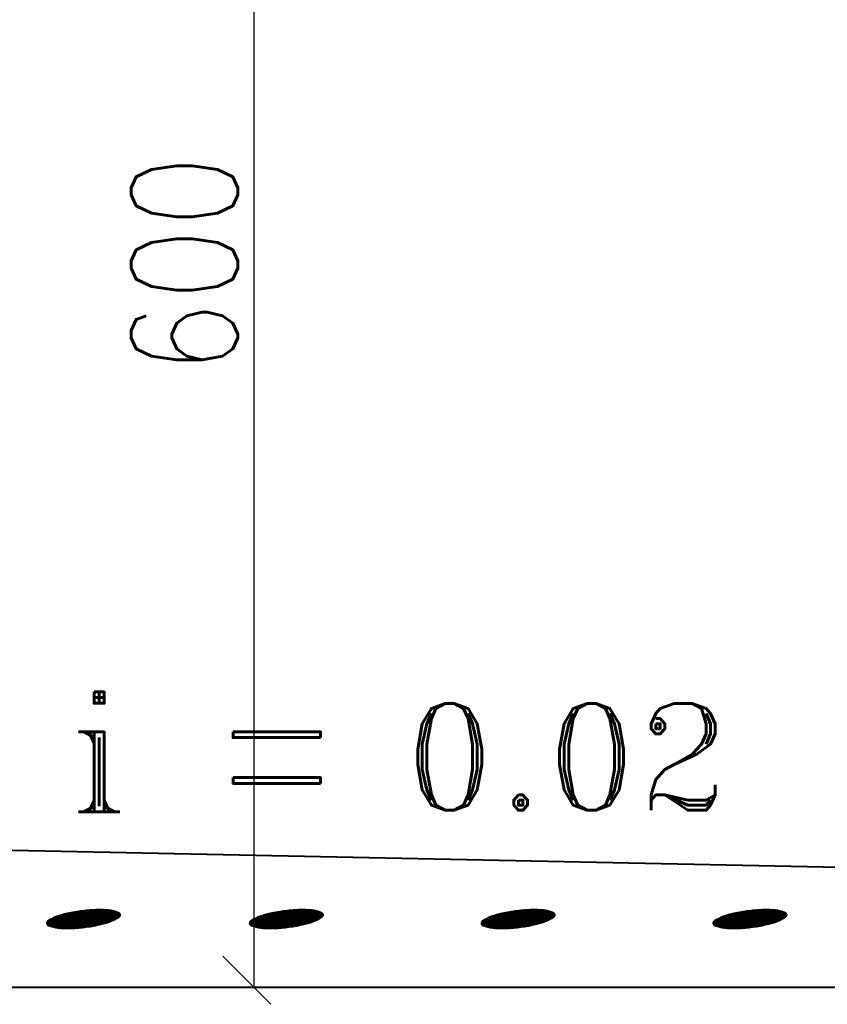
# Model space of a CAD drawing. Header units: millimetres. Extents: x -3143211 to -2549809, y 1060331 to 1394375.
# Tile 68 of 145: x -3021995 to -3019091, y 1099718 to 1103259. Entities that reach past the tile are written whole.
import ezdxf

# ---------------------------------------------------------------- set-up
doc = ezdxf.new("R2010")
doc.units = ezdxf.units.MM
for name, color, linetype in [('8', 2, 'Continuous'), ('PUMP', 1, 'Continuous'), ('размер', 34, 'Continuous')]:
    doc.layers.add(name, color=color, linetype=linetype)
doc.styles.add('ROMANS', font='romant.shx', dxfattribs={"width": 0.8})
doc.styles.add('STANDART', font='TXT.SHX', dxfattribs={"width": 0.8})

msp = doc.modelspace()

# ---------------------------------------------------------------- linework, layer by layer
at = {"lineweight": 40}
for p, q in [((-3026102.40657, 1100355.09826), (-3019046.40657, 1100211.09826)), ((-3048863.07123, 1099779.09826), (-3012660.63092, 1099779.09826))]:
    msp.add_line(p, q, dxfattribs=at)
at = {"color": 188}
for p, q in [((-3021863.08022, 1100033.89925), (-3021866.22092, 1099992.65461)), ((-3021861.2242, 1100034.56652), (-3021864.43852, 1099992.35513)), ((-3021859.36934, 1100035.2185), (-3021862.65422, 1099992.08056)), ((-3021857.51552, 1100035.85684), (-3021860.86802, 1099991.83081)), ((-3021855.66273, 1100036.48166), (-3021859.07994, 1099991.60583)), ((-3021853.81097, 1100037.09306), (-3021857.28998, 1099991.40557)), ((-3021851.96021, 1100037.69115), (-3021855.49859, 1099991.22408)), ((-3021850.11046, 1100038.27603), (-3021853.70639, 1099991.05316)), ((-3021848.26171, 1100038.84779), (-3021851.9134, 1099990.89275)), ((-3021846.41395, 1100039.40655), (-3021850.1196, 1099990.74286)), ((-3021844.56718, 1100039.95239), (-3021848.325, 1099990.60347)), ((-3021842.72138, 1100040.48541), (-3021846.52961, 1099990.4746)), ((-3021840.87655, 1100041.00569), (-3021844.73341, 1099990.35624)), ((-3021839.03268, 1100041.51332), (-3021842.93641, 1099990.24839)), ((-3021837.18977, 1100042.00838), (-3021841.13861, 1099990.15105)), ((-3021835.34782, 1100042.49097), (-3021839.34001, 1099990.06424)), ((-3021833.5068, 1100042.96115), (-3021837.54061, 1099989.98795)), ((-3021831.66672, 1100043.41901), (-3021835.7404, 1099989.92219)), ((-3021829.82758, 1100043.86461), (-3021833.9394, 1099989.86698)), ((-3021827.98937, 1100044.29805), (-3021832.13759, 1099989.8223)), ((-3021826.15207, 1100044.71937), (-3021830.33497, 1099989.78819)), ((-3021824.31569, 1100045.12866), (-3021828.53156, 1099989.76464)), ((-3021822.48009, 1100045.52779), (-3021826.72733, 1099989.75167)), ((-3021820.64497, 1100045.92055), (-3021824.9223, 1099989.7493)), ((-3021818.81033, 1100046.30706), (-3021823.11646, 1099989.75753)), ((-3021816.97616, 1100046.68735), (-3021821.30982, 1099989.77638)), ((-3021815.14246, 1100047.06142), (-3021819.50236, 1099989.80587)), ((-3021813.30924, 1100047.4293), (-3021817.69409, 1099989.84601)), ((-3021811.47648, 1100047.79101), (-3021815.88512, 1099989.89543)), ((-3021809.6442, 1100048.14656), (-3021814.0757, 1099989.95063)), ((-3021807.81238, 1100048.49597), (-3021812.26586, 1099990.01144)), ((-3021805.98103, 1100048.83924), (-3021810.45559, 1099990.07788)), ((-3021804.15014, 1100049.17641), (-3021808.64489, 1099990.14994)), ((-3021802.31972, 1100049.50748), (-3021806.83377, 1099990.22763)), ((-3021800.48976, 1100049.83247), (-3021805.02221, 1099990.31096)), ((-3021798.66027, 1100050.15139), (-3021803.21022, 1099990.39994)), ((-3021796.83123, 1100050.46426), (-3021801.39781, 1099990.49457)), ((-3021795.00266, 1100050.77109), (-3021799.58496, 1099990.59486)), ((-3021793.17454, 1100051.0719), (-3021797.77168, 1099990.70081)), ((-3021791.34688, 1100051.3667), (-3021795.95797, 1099990.81244)), ((-3021789.51968, 1100051.65551), (-3021794.14382, 1099990.92975)), ((-3021787.69293, 1100051.93833), (-3021792.32925, 1099991.05274)), ((-3021785.86663, 1100052.21518), (-3021790.51424, 1099991.18143)), ((-3021784.0408, 1100052.48608), (-3021788.69879, 1099991.31582)), ((-3021782.21541, 1100052.75103), (-3021786.88291, 1099991.45593)), ((-3021780.39047, 1100053.01006), (-3021785.0666, 1099991.60175)), ((-3021778.56599, 1100053.26316), (-3021783.24985, 1099991.7533)), ((-3021776.74195, 1100053.51036), (-3021781.43266, 1099991.91059)), ((-3021774.91837, 1100053.75167), (-3021779.61503, 1099992.07362)), ((-3021773.09523, 1100053.98709), (-3021777.79697, 1099992.24241)), ((-3021771.27254, 1100054.21664), (-3021775.97846, 1099992.41696)), ((-3021769.45029, 1100054.44034), (-3021774.15952, 1099992.59728)), ((-3021767.62849, 1100054.65818), (-3021772.34014, 1099992.78339)), ((-3021765.80714, 1100054.87018), (-3021770.52032, 1099992.97529)), ((-3021763.98623, 1100055.07636), (-3021768.70005, 1099993.17299)), ((-3021762.16576, 1100055.27672), (-3021766.87934, 1099993.3765)), ((-3021760.34573, 1100055.47128), (-3021765.05819, 1099993.58583)), ((-3021758.52615, 1100055.66004), (-3021763.23659, 1099993.801)), ((-3021756.707, 1100055.84301), (-3021761.41455, 1099994.02201)), ((-3021754.8883, 1100056.0202), (-3021759.59207, 1099994.24887)), ((-3021753.07004, 1100056.19163), (-3021757.76913, 1099994.4816)), ((-3021751.25221, 1100056.3573), (-3021755.94575, 1099994.72021)), ((-3021749.43482, 1100056.51722), (-3021754.12192, 1099994.96471)), ((-3021747.61787, 1100056.6714), (-3021752.29765, 1099995.21511)), ((-3021745.80135, 1100056.81984), (-3021750.47292, 1099995.47142)), ((-3021743.98527, 1100056.96257), (-3021748.64774, 1099995.73365)), ((-3021742.16963, 1100057.09958), (-3021746.82211, 1099996.00183)), ((-3021740.35442, 1100057.23088), (-3021744.99602, 1099996.27595)), ((-3021738.53965, 1100057.35648), (-3021743.16948, 1099996.55603)), ((-3021736.7253, 1100057.4764), (-3021741.34249, 1099996.8421)), ((-3021734.91139, 1100057.59063), (-3021739.51504, 1099997.13415)), ((-3021733.09792, 1100057.69918), (-3021737.68713, 1099997.4322)), ((-3021731.28487, 1100057.80206), (-3021735.85876, 1099997.73627)), ((-3021729.47226, 1100057.89928), (-3021734.02994, 1099998.04637)), ((-3021727.66007, 1100057.99085), (-3021732.20065, 1099998.36252)), ((-3021725.84832, 1100058.07677), (-3021730.37091, 1099998.68473)), ((-3021724.037, 1100058.15705), (-3021728.5407, 1099999.01301)), ((-3021722.2261, 1100058.23169), (-3021726.71003, 1099999.34738)), ((-3021720.41563, 1100058.3007), (-3021724.87889, 1099999.68785)), ((-3021718.6056, 1100058.36409), (-3021723.04728, 1100000.03445)), ((-3021716.79599, 1100058.42186), (-3021721.21521, 1100000.38718)), ((-3021714.9868, 1100058.47402), (-3021719.38267, 1100000.74606)), ((-3021713.17817, 1100058.51895), (-3021717.54967, 1100001.11111)), ((-3021711.37034, 1100058.55332), (-3021715.71619, 1100001.48235)), ((-3021709.56332, 1100058.57704), (-3021713.88223, 1100001.85979)), ((-3021707.75712, 1100058.59014), (-3021712.04781, 1100002.24344)), ((-3021705.95172, 1100058.59262), (-3021710.21291, 1100002.63333)), ((-3021704.14712, 1100058.5845), (-3021708.37753, 1100003.02948)), ((-3021702.34334, 1100058.5658), (-3021706.54156, 1100003.43347)), ((-3021700.54035, 1100058.53653), (-3021704.70468, 1100003.84927)), ((-3021698.73818, 1100058.49669), (-3021702.86689, 1100004.27714)), ((-3021696.9368, 1100058.44631), (-3021701.02817, 1100004.71716)), ((-3021695.13623, 1100058.38538), (-3021699.18852, 1100005.1694)), ((-3021693.33646, 1100058.31392), (-3021697.34794, 1100005.63392)), ((-3021691.53749, 1100058.23192), (-3021695.50641, 1100006.11081)), ((-3021689.73933, 1100058.13941), (-3021693.66394, 1100006.60015)), ((-3021687.94196, 1100058.03638), (-3021691.82051, 1100007.10201)), ((-3021686.1454, 1100057.92284), (-3021689.97613, 1100007.61648)), ((-3021684.34963, 1100057.79878), (-3021688.13077, 1100008.14365)), ((-3021682.55467, 1100057.66421), (-3021686.28445, 1100008.6836)), ((-3021680.7605, 1100057.51913), (-3021684.43714, 1100009.23643)), ((-3021678.96714, 1100057.36354), (-3021682.58884, 1100009.80222)), ((-3021677.17458, 1100057.19744), (-3021680.73955, 1100010.38108)), ((-3021675.38282, 1100057.02082), (-3021678.88926, 1100010.9731)), ((-3021673.59207, 1100056.83089), (-3021677.03796, 1100011.57839)), ((-3021671.80313, 1100056.61724), (-3021675.18564, 1100012.19704)), ((-3021670.01607, 1100056.37886), (-3021673.33229, 1100012.82917)), ((-3021668.2309, 1100056.11567), (-3021671.47791, 1100013.47489)), ((-3021666.44762, 1100055.82762), (-3021669.62248, 1100014.13431)), ((-3021664.66624, 1100055.5146), (-3021667.76537, 1100014.81595)), ((-3021662.88678, 1100055.17653), (-3021665.90574, 1100015.53062)), ((-3021661.10923, 1100054.81328), (-3021664.04353, 1100016.27907)), ((-3021659.3336, 1100054.42472), (-3021662.1787, 1100017.0621)), ((-3021657.55992, 1100054.01071), (-3021660.31116, 1100017.88051)), ((-3021655.78819, 1100053.57107), (-3021658.44087, 1100018.73521)), ((-3021654.01842, 1100053.10564), (-3021656.56774, 1100019.62715)), ((-3021652.25063, 1100052.6142), (-3021654.69169, 1100020.55735)), ((-3021650.48483, 1100052.09654), (-3021652.81265, 1100021.52693)), ((-3021648.72106, 1100051.55243), (-3021650.93052, 1100022.53707)), ((-3021646.95931, 1100050.98161), (-3021649.0452, 1100023.58907)), ((-3021645.19962, 1100050.38381), (-3021647.15659, 1100024.68432)), ((-3021643.44201, 1100049.75872), (-3021645.26457, 1100025.82432)), ((-3021641.6865, 1100049.10604), (-3021643.36902, 1100027.01072)), ((-3021639.93312, 1100048.42541), (-3021641.46979, 1100028.2453)), ((-3021638.18794, 1100047.63698), (-3021639.56675, 1100029.53002)), ((-3021636.47569, 1100046.41617), (-3021637.65973, 1100030.86699)), ((-3021634.81628, 1100044.50148), (-3021635.72846, 1100032.52254)), ((-3021633.30779, 1100040.60491), (-3021633.64734, 1100036.14576)), ((-3021133.83189, 1100033.89925), (-3021136.97259, 1099992.65461)), ((-3021131.97586, 1100034.56652), (-3021135.19018, 1099992.35513)), ((-3021130.12101, 1100035.2185), (-3021133.40588, 1099992.08056)), ((-3021128.26719, 1100035.85684), (-3021131.61968, 1099991.83081)), ((-3021126.4144, 1100036.48166), (-3021129.8316, 1099991.60583)), ((-3021124.56263, 1100037.09306), (-3021128.04164, 1099991.40557)), ((-3021122.71187, 1100037.69115), (-3021126.25025, 1099991.22408)), ((-3021120.86213, 1100038.27603), (-3021124.45806, 1099991.05316)), ((-3021119.01338, 1100038.84779), (-3021122.66506, 1099990.89275)), ((-3021117.16562, 1100039.40655), (-3021120.87126, 1099990.74286)), ((-3021115.31884, 1100039.95239), (-3021119.07666, 1099990.60347)), ((-3021113.47304, 1100040.48541), (-3021117.28127, 1099990.4746)), ((-3021111.62821, 1100041.00569), (-3021115.48507, 1099990.35624)), ((-3021109.78435, 1100041.51332), (-3021113.68807, 1099990.24839)), ((-3021107.94144, 1100042.00838), (-3021111.89027, 1099990.15105)), ((-3021106.09948, 1100042.49097), (-3021110.09167, 1099990.06424)), ((-3021104.25846, 1100042.96115), (-3021108.29227, 1099989.98795)), ((-3021102.41839, 1100043.41901), (-3021106.49206, 1099989.92219)), ((-3021100.57924, 1100043.86461), (-3021104.69106, 1099989.86698)), ((-3021098.74103, 1100044.29805), (-3021102.88925, 1099989.8223)), ((-3021096.90373, 1100044.71937), (-3021101.08664, 1099989.78819)), ((-3021095.06735, 1100045.12866), (-3021099.28322, 1099989.76464)), ((-3021093.23175, 1100045.52779), (-3021097.47899, 1099989.75167)), ((-3021091.39663, 1100045.92055), (-3021095.67396, 1099989.7493)), ((-3021089.56199, 1100046.30706), (-3021093.86813, 1099989.75753)), ((-3021087.72782, 1100046.68735), (-3021092.06148, 1099989.77638)), ((-3021085.89412, 1100047.06142), (-3021090.25402, 1099989.80587)), ((-3021084.0609, 1100047.4293), (-3021088.44575, 1099989.84601)), ((-3021082.22814, 1100047.79101), (-3021086.63678, 1099989.89543)), ((-3021080.39586, 1100048.14656), (-3021084.82737, 1099989.95063)), ((-3021078.56404, 1100048.49597), (-3021083.01752, 1099990.01144)), ((-3021076.73269, 1100048.83924), (-3021081.20725, 1099990.07788)), ((-3021074.9018, 1100049.17641), (-3021079.39656, 1099990.14994)), ((-3021073.07138, 1100049.50748), (-3021077.58543, 1099990.22763)), ((-3021071.24142, 1100049.83247), (-3021075.77387, 1099990.31096)), ((-3021069.41193, 1100050.15139), (-3021073.96188, 1099990.39994)), ((-3021067.58289, 1100050.46426), (-3021072.14947, 1099990.49457)), ((-3021065.75432, 1100050.77109), (-3021070.33662, 1099990.59486)), ((-3021063.9262, 1100051.0719), (-3021068.52334, 1099990.70081)), ((-3021062.09854, 1100051.3667), (-3021066.70963, 1099990.81244)), ((-3021060.27134, 1100051.65551), (-3021064.89549, 1099990.92975)), ((-3021058.44459, 1100051.93833), (-3021063.08091, 1099991.05274)), ((-3021056.6183, 1100052.21518), (-3021061.2659, 1099991.18143)), ((-3021054.79246, 1100052.48608), (-3021059.45045, 1099991.31582)), ((-3021052.96707, 1100052.75103), (-3021057.63457, 1099991.45593)), ((-3021051.14213, 1100053.01006), (-3021055.81826, 1099991.60175)), ((-3021049.31765, 1100053.26316), (-3021054.00151, 1099991.7533)), ((-3021047.49362, 1100053.51036), (-3021052.18432, 1099991.91059)), ((-3021045.67003, 1100053.75167), (-3021050.36669, 1099992.07362)), ((-3021043.84689, 1100053.98709), (-3021048.54863, 1099992.24241)), ((-3021042.0242, 1100054.21664), (-3021046.73013, 1099992.41696)), ((-3021040.20195, 1100054.44034), (-3021044.91118, 1099992.59728)), ((-3021038.38016, 1100054.65818), (-3021043.0918, 1099992.78339)), ((-3021036.5588, 1100054.87018), (-3021041.27198, 1099992.97529)), ((-3021034.73789, 1100055.07636), (-3021039.45171, 1099993.17299)), ((-3021032.91742, 1100055.27672), (-3021037.631, 1099993.3765)), ((-3021031.09739, 1100055.47128), (-3021035.80985, 1099993.58583)), ((-3021029.27781, 1100055.66004), (-3021033.98826, 1099993.801)), ((-3021027.45867, 1100055.84301), (-3021032.16622, 1099994.02201)), ((-3021025.63996, 1100056.0202), (-3021030.34373, 1099994.24887)), ((-3021023.8217, 1100056.19163), (-3021028.5208, 1099994.4816)), ((-3021022.00387, 1100056.3573), (-3021026.69741, 1099994.72021)), ((-3021020.18648, 1100056.51722), (-3021024.87359, 1099994.96471)), ((-3021018.36953, 1100056.6714), (-3021023.04931, 1099995.21511)), ((-3021016.55302, 1100056.81984), (-3021021.22458, 1099995.47142)), ((-3021014.73694, 1100056.96257), (-3021019.3994, 1099995.73365)), ((-3021012.92129, 1100057.09958), (-3021017.57377, 1099996.00183)), ((-3021011.10608, 1100057.23088), (-3021015.74768, 1099996.27595)), ((-3021009.29131, 1100057.35648), (-3021013.92114, 1099996.55603)), ((-3021007.47696, 1100057.4764), (-3021012.09415, 1099996.8421)), ((-3021005.66306, 1100057.59063), (-3021010.2667, 1099997.13415)), ((-3021003.84958, 1100057.69918), (-3021008.43879, 1099997.4322)), ((-3021002.03653, 1100057.80206), (-3021006.61043, 1099997.73627)), ((-3021000.22392, 1100057.89928), (-3021004.7816, 1099998.04637)), ((-3020998.41173, 1100057.99085), (-3021002.95232, 1099998.36252)), ((-3020996.59998, 1100058.07677), (-3021001.12257, 1099998.68473)), ((-3020994.78866, 1100058.15705), (-3020999.29236, 1099999.01301)), ((-3020992.97776, 1100058.23169), (-3020997.46169, 1099999.34738)), ((-3020991.1673, 1100058.3007), (-3020995.63055, 1099999.68785)), ((-3020989.35726, 1100058.36409), (-3020993.79895, 1100000.03445)), ((-3020987.54765, 1100058.42186), (-3020991.96688, 1100000.38718)), ((-3020985.73846, 1100058.47402), (-3020990.13434, 1100000.74606)), ((-3020983.92983, 1100058.51895), (-3020988.30133, 1100001.11111)), ((-3020982.122, 1100058.55332), (-3020986.46785, 1100001.48235)), ((-3020980.31499, 1100058.57704), (-3020984.63389, 1100001.85979)), ((-3020978.50878, 1100058.59014), (-3020982.79947, 1100002.24344)), ((-3020976.70338, 1100058.59262), (-3020980.96457, 1100002.63333)), ((-3020974.89878, 1100058.5845), (-3020979.12919, 1100003.02948)), ((-3020973.095, 1100058.5658), (-3020977.29322, 1100003.43347)), ((-3020971.29201, 1100058.53653), (-3020975.45634, 1100003.84927)), ((-3020969.48984, 1100058.49669), (-3020973.61855, 1100004.27714)), ((-3020967.68846, 1100058.44631), (-3020971.77983, 1100004.71716)), ((-3020965.88789, 1100058.38538), (-3020969.94018, 1100005.1694)), ((-3020964.08812, 1100058.31392), (-3020968.0996, 1100005.63392)), ((-3020962.28915, 1100058.23192), (-3020966.25808, 1100006.11081)), ((-3020960.49099, 1100058.13941), (-3020964.4156, 1100006.60015)), ((-3020958.69362, 1100058.03638), (-3020962.57218, 1100007.10201)), ((-3020956.89706, 1100057.92284), (-3020960.72779, 1100007.61648)), ((-3020955.10129, 1100057.79878), (-3020958.88243, 1100008.14365)), ((-3020953.30633, 1100057.66421), (-3020957.03611, 1100008.6836)), ((-3020951.51217, 1100057.51913), (-3020955.1888, 1100009.23643)), ((-3020949.7188, 1100057.36354), (-3020953.3405, 1100009.80222)), ((-3020947.92624, 1100057.19744), (-3020951.49121, 1100010.38108)), ((-3020946.13448, 1100057.02082), (-3020949.64092, 1100010.9731)), ((-3020944.34373, 1100056.83089), (-3020947.78962, 1100011.57839)), ((-3020942.55479, 1100056.61724), (-3020945.9373, 1100012.19704)), ((-3020940.76773, 1100056.37886), (-3020944.08395, 1100012.82917)), ((-3020938.98256, 1100056.11567), (-3020942.22957, 1100013.47489)), ((-3020937.19928, 1100055.82762), (-3020940.37415, 1100014.13431)), ((-3020935.41791, 1100055.5146), (-3020938.51703, 1100014.81595)), ((-3020933.63844, 1100055.17653), (-3020936.6574, 1100015.53062)), ((-3020931.86089, 1100054.81328), (-3020934.79519, 1100016.27907)), ((-3020930.08526, 1100054.42472), (-3020932.93036, 1100017.0621)), ((-3020928.31158, 1100054.01071), (-3020931.06282, 1100017.88051)), ((-3020926.53985, 1100053.57107), (-3020929.19253, 1100018.73521)), ((-3020924.77008, 1100053.10564), (-3020927.3194, 1100019.62715)), ((-3020923.00229, 1100052.6142), (-3020925.44335, 1100020.55735)), ((-3020921.2365, 1100052.09654), (-3020923.56431, 1100021.52693)), ((-3020919.47272, 1100051.55243), (-3020921.68218, 1100022.53707)), ((-3020917.71097, 1100050.98161), (-3020919.79686, 1100023.58907)), ((-3020915.95128, 1100050.38381), (-3020917.90825, 1100024.68432)), ((-3020914.19367, 1100049.75872), (-3020916.01623, 1100025.82432)), ((-3020912.43816, 1100049.10604), (-3020914.12068, 1100027.01072)), ((-3020910.68478, 1100048.42541), (-3020912.22145, 1100028.2453)), ((-3020908.9396, 1100047.63698), (-3020910.31841, 1100029.53002)), ((-3020907.22736, 1100046.41617), (-3020908.4114, 1100030.86699)), ((-3020905.56794, 1100044.50148), (-3020906.48012, 1100032.52254)), ((-3020904.05945, 1100040.60491), (-3020904.39901, 1100036.14576)), ((-3020300.40494, 1100033.89925), (-3020303.54564, 1099992.65461)), ((-3020298.54892, 1100034.56652), (-3020301.76324, 1099992.35513)), ((-3020296.69406, 1100035.2185), (-3020299.97893, 1099992.08056)), ((-3020294.84024, 1100035.85684), (-3020298.19274, 1099991.83081)), ((-3020292.98745, 1100036.48166), (-3020296.40466, 1099991.60583)), ((-3020291.13569, 1100037.09306), (-3020294.6147, 1099991.40557)), ((-3020289.28493, 1100037.69115), (-3020292.82331, 1099991.22408)), ((-3020287.43518, 1100038.27603), (-3020291.03111, 1099991.05316)), ((-3020285.58643, 1100038.84779), (-3020289.23812, 1099990.89275)), ((-3020283.73867, 1100039.40655), (-3020287.44432, 1099990.74286)), ((-3020281.8919, 1100039.95239), (-3020285.64972, 1099990.60347)), ((-3020280.0461, 1100040.48541), (-3020283.85432, 1099990.4746)), ((-3020278.20127, 1100041.00569), (-3020282.05813, 1099990.35624)), ((-3020276.3574, 1100041.51332), (-3020280.26113, 1099990.24839)), ((-3020274.51449, 1100042.00838), (-3020278.46333, 1099990.15105)), ((-3020272.67253, 1100042.49097), (-3020276.66473, 1099990.06424)), ((-3020270.83152, 1100042.96115), (-3020274.86533, 1099989.98795)), ((-3020268.99144, 1100043.41901), (-3020273.06512, 1099989.92219)), ((-3020267.1523, 1100043.86461), (-3020271.26412, 1099989.86698)), ((-3020265.31408, 1100044.29805), (-3020269.46231, 1099989.8223)), ((-3020263.47679, 1100044.71937), (-3020267.65969, 1099989.78819)), ((-3020261.64041, 1100045.12866), (-3020265.85627, 1099989.76464)), ((-3020259.80481, 1100045.52779), (-3020264.05205, 1099989.75167)), ((-3020257.96969, 1100045.92055), (-3020262.24702, 1099989.7493)), ((-3020256.13505, 1100046.30706), (-3020260.44118, 1099989.75753)), ((-3020254.30088, 1100046.68735), (-3020258.63454, 1099989.77638)), ((-3020252.46718, 1100047.06142), (-3020256.82708, 1099989.80587)), ((-3020250.63396, 1100047.4293), (-3020255.01881, 1099989.84601)), ((-3020248.8012, 1100047.79101), (-3020253.20984, 1099989.89543)), ((-3020246.96892, 1100048.14656), (-3020251.40042, 1099989.95063)), ((-3020245.1371, 1100048.49597), (-3020249.59058, 1099990.01144)), ((-3020243.30575, 1100048.83924), (-3020247.78031, 1099990.07788)), ((-3020241.47486, 1100049.17641), (-3020245.96961, 1099990.14994)), ((-3020239.64444, 1100049.50748), (-3020244.15849, 1099990.22763)), ((-3020237.81448, 1100049.83247), (-3020242.34693, 1099990.31096)), ((-3020235.98499, 1100050.15139), (-3020240.53494, 1099990.39994)), ((-3020234.15595, 1100050.46426), (-3020238.72252, 1099990.49457)), ((-3020232.32737, 1100050.77109), (-3020236.90968, 1099990.59486)), ((-3020230.49926, 1100051.0719), (-3020235.0964, 1099990.70081)), ((-3020228.6716, 1100051.3667), (-3020233.28269, 1099990.81244)), ((-3020226.84439, 1100051.65551), (-3020231.46854, 1099990.92975)), ((-3020225.01765, 1100051.93833), (-3020229.65397, 1099991.05274)), ((-3020223.19135, 1100052.21518), (-3020227.83895, 1099991.18143)), ((-3020221.36551, 1100052.48608), (-3020226.02351, 1099991.31582)), ((-3020219.54013, 1100052.75103), (-3020224.20763, 1099991.45593)), ((-3020217.71519, 1100053.01006), (-3020222.39131, 1099991.60175)), ((-3020215.89071, 1100053.26316), (-3020220.57456, 1099991.7533)), ((-3020214.06667, 1100053.51036), (-3020218.75738, 1099991.91059)), ((-3020212.24309, 1100053.75167), (-3020216.93975, 1099992.07362)), ((-3020210.41995, 1100053.98709), (-3020215.12169, 1099992.24241)), ((-3020208.59726, 1100054.21664), (-3020213.30318, 1099992.41696)), ((-3020206.77501, 1100054.44034), (-3020211.48424, 1099992.59728)), ((-3020204.95321, 1100054.65818), (-3020209.66486, 1099992.78339)), ((-3020203.13186, 1100054.87018), (-3020207.84503, 1099992.97529)), ((-3020201.31095, 1100055.07636), (-3020206.02477, 1099993.17299)), ((-3020199.49048, 1100055.27672), (-3020204.20406, 1099993.3765)), ((-3020197.67045, 1100055.47128), (-3020202.38291, 1099993.58583)), ((-3020195.85087, 1100055.66004), (-3020200.56131, 1099993.801)), ((-3020194.03172, 1100055.84301), (-3020198.73927, 1099994.02201)), ((-3020192.21302, 1100056.0202), (-3020196.91679, 1099994.24887)), ((-3020190.39475, 1100056.19163), (-3020195.09385, 1099994.4816)), ((-3020188.57693, 1100056.3573), (-3020193.27047, 1099994.72021)), ((-3020186.75954, 1100056.51722), (-3020191.44664, 1099994.96471)), ((-3020184.94259, 1100056.6714), (-3020189.62236, 1099995.21511)), ((-3020183.12607, 1100056.81984), (-3020187.79764, 1099995.47142)), ((-3020181.30999, 1100056.96257), (-3020185.97246, 1099995.73365)), ((-3020179.49435, 1100057.09958), (-3020184.14682, 1099996.00183)), ((-3020177.67914, 1100057.23088), (-3020182.32074, 1099996.27595)), ((-3020175.86436, 1100057.35648), (-3020180.4942, 1099996.55603)), ((-3020174.05002, 1100057.4764), (-3020178.66721, 1099996.8421)), ((-3020172.23611, 1100057.59063), (-3020176.83976, 1099997.13415)), ((-3020170.42263, 1100057.69918), (-3020175.01185, 1099997.4322)), ((-3020168.60959, 1100057.80206), (-3020173.18348, 1099997.73627)), ((-3020166.79697, 1100057.89928), (-3020171.35466, 1099998.04637)), ((-3020164.98479, 1100057.99085), (-3020169.52537, 1099998.36252)), ((-3020163.17304, 1100058.07677), (-3020167.69563, 1099998.68473)), ((-3020161.36171, 1100058.15705), (-3020165.86542, 1099999.01301)), ((-3020159.55082, 1100058.23169), (-3020164.03474, 1099999.34738)), ((-3020157.74035, 1100058.3007), (-3020162.20361, 1099999.68785)), ((-3020155.93031, 1100058.36409), (-3020160.372, 1100000.03445)), ((-3020154.1207, 1100058.42186), (-3020158.53993, 1100000.38718)), ((-3020152.31152, 1100058.47402), (-3020156.70739, 1100000.74606)), ((-3020150.50289, 1100058.51895), (-3020154.87438, 1100001.11111)), ((-3020148.69506, 1100058.55332), (-3020153.0409, 1100001.48235)), ((-3020146.88804, 1100058.57704), (-3020151.20695, 1100001.85979)), ((-3020145.08183, 1100058.59014), (-3020149.37253, 1100002.24344)), ((-3020143.27643, 1100058.59262), (-3020147.53762, 1100002.63333)), ((-3020141.47184, 1100058.5845), (-3020145.70225, 1100003.02948)), ((-3020139.66805, 1100058.5658), (-3020143.86627, 1100003.43347)), ((-3020137.86507, 1100058.53653), (-3020142.0294, 1100003.84927)), ((-3020136.06289, 1100058.49669), (-3020140.19161, 1100004.27714)), ((-3020134.26152, 1100058.44631), (-3020138.35289, 1100004.71716)), ((-3020132.46095, 1100058.38538), (-3020136.51324, 1100005.1694)), ((-3020130.66118, 1100058.31392), (-3020134.67266, 1100005.63392)), ((-3020128.86221, 1100058.23192), (-3020132.83113, 1100006.11081)), ((-3020127.06404, 1100058.13941), (-3020130.98866, 1100006.60015)), ((-3020125.26668, 1100058.03638), (-3020129.14523, 1100007.10201)), ((-3020123.47011, 1100057.92284), (-3020127.30085, 1100007.61648)), ((-3020121.67435, 1100057.79878), (-3020125.45549, 1100008.14365)), ((-3020119.87939, 1100057.66421), (-3020123.60916, 1100008.6836)), ((-3020118.08522, 1100057.51913), (-3020121.76186, 1100009.23643)), ((-3020116.29186, 1100057.36354), (-3020119.91356, 1100009.80222)), ((-3020114.4993, 1100057.19744), (-3020118.06427, 1100010.38108)), ((-3020112.70753, 1100057.02082), (-3020116.21398, 1100010.9731)), ((-3020110.91679, 1100056.83089), (-3020114.36268, 1100011.57839)), ((-3020109.12784, 1100056.61724), (-3020112.51036, 1100012.19704)), ((-3020107.34079, 1100056.37886), (-3020110.65701, 1100012.82917)), ((-3020105.55562, 1100056.11567), (-3020108.80263, 1100013.47489)), ((-3020103.77234, 1100055.82762), (-3020106.9472, 1100014.13431)), ((-3020101.99096, 1100055.5146), (-3020105.09009, 1100014.81595)), ((-3020100.2115, 1100055.17653), (-3020103.23045, 1100015.53062)), ((-3020098.43395, 1100054.81328), (-3020101.36825, 1100016.27907)), ((-3020096.65832, 1100054.42472), (-3020099.50341, 1100017.0621)), ((-3020094.88464, 1100054.01071), (-3020097.63588, 1100017.88051)), ((-3020093.1129, 1100053.57107), (-3020095.76559, 1100018.73521)), ((-3020091.34313, 1100053.10564), (-3020093.89246, 1100019.62715)), ((-3020089.57535, 1100052.6142), (-3020092.01641, 1100020.55735)), ((-3020087.80955, 1100052.09654), (-3020090.13737, 1100021.52693)), ((-3020086.04577, 1100051.55243), (-3020088.25524, 1100022.53707)), ((-3020084.28403, 1100050.98161), (-3020086.36992, 1100023.58907)), ((-3020082.52434, 1100050.38381), (-3020084.48131, 1100024.68432)), ((-3020080.76673, 1100049.75872), (-3020082.58929, 1100025.82432)), ((-3020079.01122, 1100049.10604), (-3020080.69373, 1100027.01072)), ((-3020077.25784, 1100048.42541), (-3020078.79451, 1100028.2453)), ((-3020075.51266, 1100047.63698), (-3020076.89147, 1100029.53002)), ((-3020073.80041, 1100046.41617), (-3020074.98445, 1100030.86699)), ((-3020072.141, 1100044.50148), (-3020073.05318, 1100032.52254)), ((-3020070.63251, 1100040.60491), (-3020070.97206, 1100036.14576)), ((-3019466.978, 1100033.89925), (-3019470.1187, 1099992.65461)), ((-3019465.12198, 1100034.56652), (-3019468.33629, 1099992.35513)), ((-3019463.26712, 1100035.2185), (-3019466.55199, 1099992.08056)), ((-3019461.4133, 1100035.85684), (-3019464.7658, 1099991.83081)), ((-3019459.56051, 1100036.48166), (-3019462.97772, 1099991.60583)), ((-3019457.70874, 1100037.09306), (-3019461.18776, 1099991.40557)), ((-3019455.85799, 1100037.69115), (-3019459.39636, 1099991.22408)), ((-3019454.00824, 1100038.27603), (-3019457.60417, 1099991.05316)), ((-3019452.15949, 1100038.84779), (-3019455.81117, 1099990.89275)), ((-3019450.31173, 1100039.40655), (-3019454.01738, 1099990.74286)), ((-3019448.46495, 1100039.95239), (-3019452.22278, 1099990.60347)), ((-3019446.61915, 1100040.48541), (-3019450.42738, 1099990.4746)), ((-3019444.77433, 1100041.00569), (-3019448.63118, 1099990.35624)), ((-3019442.93046, 1100041.51332), (-3019446.83418, 1099990.24839)), ((-3019441.08755, 1100042.00838), (-3019445.03638, 1099990.15105)), ((-3019439.24559, 1100042.49097), (-3019443.23778, 1099990.06424)), ((-3019437.40458, 1100042.96115), (-3019441.43838, 1099989.98795)), ((-3019435.5645, 1100043.41901), (-3019439.63818, 1099989.92219)), ((-3019433.72536, 1100043.86461), (-3019437.83717, 1099989.86698)), ((-3019431.88714, 1100044.29805), (-3019436.03536, 1099989.8223)), ((-3019430.04985, 1100044.71937), (-3019434.23275, 1099989.78819)), ((-3019428.21347, 1100045.12866), (-3019432.42933, 1099989.76464)), ((-3019426.37786, 1100045.52779), (-3019430.62511, 1099989.75167)), ((-3019424.54275, 1100045.92055), (-3019428.82008, 1099989.7493)), ((-3019422.7081, 1100046.30706), (-3019427.01424, 1099989.75753)), ((-3019420.87393, 1100046.68735), (-3019425.20759, 1099989.77638)), ((-3019419.04024, 1100047.06142), (-3019423.40014, 1099989.80587)), ((-3019417.20701, 1100047.4293), (-3019421.59187, 1099989.84601)), ((-3019415.37426, 1100047.79101), (-3019419.78289, 1099989.89543)), ((-3019413.54197, 1100048.14656), (-3019417.97348, 1099989.95063)), ((-3019411.71015, 1100048.49597), (-3019416.16364, 1099990.01144)), ((-3019409.8788, 1100048.83924), (-3019414.35337, 1099990.07788)), ((-3019408.04792, 1100049.17641), (-3019412.54267, 1099990.14994)), ((-3019406.2175, 1100049.50748), (-3019410.73154, 1099990.22763)), ((-3019404.38754, 1100049.83247), (-3019408.91999, 1099990.31096)), ((-3019402.55804, 1100050.15139), (-3019407.108, 1099990.39994)), ((-3019400.72901, 1100050.46426), (-3019405.29558, 1099990.49457)), ((-3019398.90043, 1100050.77109), (-3019403.48273, 1099990.59486)), ((-3019397.07231, 1100051.0719), (-3019401.66945, 1099990.70081)), ((-3019395.24465, 1100051.3667), (-3019399.85574, 1099990.81244)), ((-3019393.41745, 1100051.65551), (-3019398.0416, 1099990.92975)), ((-3019391.5907, 1100051.93833), (-3019396.22702, 1099991.05274)), ((-3019389.76441, 1100052.21518), (-3019394.41201, 1099991.18143)), ((-3019387.93857, 1100052.48608), (-3019392.59657, 1099991.31582)), ((-3019386.11318, 1100052.75103), (-3019390.78069, 1099991.45593)), ((-3019384.28825, 1100053.01006), (-3019388.96437, 1099991.60175)), ((-3019382.46376, 1100053.26316), (-3019387.14762, 1099991.7533)), ((-3019380.63973, 1100053.51036), (-3019385.33043, 1099991.91059)), ((-3019378.81614, 1100053.75167), (-3019383.51281, 1099992.07362)), ((-3019376.993, 1100053.98709), (-3019381.69474, 1099992.24241)), ((-3019375.17031, 1100054.21664), (-3019379.87624, 1099992.41696)), ((-3019373.34807, 1100054.44034), (-3019378.0573, 1099992.59728)), ((-3019371.52627, 1100054.65818), (-3019376.23791, 1099992.78339)), ((-3019369.70491, 1100054.87018), (-3019374.41809, 1099992.97529)), ((-3019367.884, 1100055.07636), (-3019372.59783, 1099993.17299)), ((-3019366.06353, 1100055.27672), (-3019370.77712, 1099993.3765)), ((-3019364.24351, 1100055.47128), (-3019368.95597, 1099993.58583)), ((-3019362.42392, 1100055.66004), (-3019367.13437, 1099993.801)), ((-3019360.60478, 1100055.84301), (-3019365.31233, 1099994.02201)), ((-3019358.78608, 1100056.0202), (-3019363.48984, 1099994.24887)), ((-3019356.96781, 1100056.19163), (-3019361.66691, 1099994.4816)), ((-3019355.14998, 1100056.3573), (-3019359.84353, 1099994.72021)), ((-3019353.3326, 1100056.51722), (-3019358.0197, 1099994.96471)), ((-3019351.51564, 1100056.6714), (-3019356.19542, 1099995.21511)), ((-3019349.69913, 1100056.81984), (-3019354.37069, 1099995.47142)), ((-3019347.88305, 1100056.96257), (-3019352.54551, 1099995.73365)), ((-3019346.06741, 1100057.09958), (-3019350.71988, 1099996.00183)), ((-3019344.2522, 1100057.23088), (-3019348.8938, 1099996.27595)), ((-3019342.43742, 1100057.35648), (-3019347.06726, 1099996.55603)), ((-3019340.62308, 1100057.4764), (-3019345.24026, 1099996.8421)), ((-3019338.80917, 1100057.59063), (-3019343.41281, 1099997.13415)), ((-3019336.99569, 1100057.69918), (-3019341.5849, 1099997.4322)), ((-3019335.18265, 1100057.80206), (-3019339.75654, 1099997.73627)), ((-3019333.37003, 1100057.89928), (-3019337.92771, 1099998.04637)), ((-3019331.55785, 1100057.99085), (-3019336.09843, 1099998.36252)), ((-3019329.74609, 1100058.07677), (-3019334.26868, 1099998.68473)), ((-3019327.93477, 1100058.15705), (-3019332.43847, 1099999.01301)), ((-3019326.12388, 1100058.23169), (-3019330.6078, 1099999.34738)), ((-3019324.31341, 1100058.3007), (-3019328.77666, 1099999.68785)), ((-3019322.50337, 1100058.36409), (-3019326.94506, 1100000.03445)), ((-3019320.69376, 1100058.42186), (-3019325.11299, 1100000.38718)), ((-3019318.88458, 1100058.47402), (-3019323.28045, 1100000.74606)), ((-3019317.07595, 1100058.51895), (-3019321.44744, 1100001.11111)), ((-3019315.26812, 1100058.55332), (-3019319.61396, 1100001.48235)), ((-3019313.4611, 1100058.57704), (-3019317.78001, 1100001.85979)), ((-3019311.65489, 1100058.59014), (-3019315.94558, 1100002.24344)), ((-3019309.84949, 1100058.59262), (-3019314.11068, 1100002.63333)), ((-3019308.0449, 1100058.5845), (-3019312.2753, 1100003.02948)), ((-3019306.24111, 1100058.5658), (-3019310.43933, 1100003.43347)), ((-3019304.43813, 1100058.53653), (-3019308.60246, 1100003.84927)), ((-3019302.63595, 1100058.49669), (-3019306.76466, 1100004.27714)), ((-3019300.83458, 1100058.44631), (-3019304.92595, 1100004.71716)), ((-3019299.03401, 1100058.38538), (-3019303.0863, 1100005.1694)), ((-3019297.23424, 1100058.31392), (-3019301.24572, 1100005.63392)), ((-3019295.43527, 1100058.23192), (-3019299.40419, 1100006.11081)), ((-3019293.6371, 1100058.13941), (-3019297.56172, 1100006.60015)), ((-3019291.83974, 1100058.03638), (-3019295.71829, 1100007.10201)), ((-3019290.04317, 1100057.92284), (-3019293.8739, 1100007.61648)), ((-3019288.24741, 1100057.79878), (-3019292.02855, 1100008.14365)), ((-3019286.45244, 1100057.66421), (-3019290.18222, 1100008.6836)), ((-3019284.65828, 1100057.51913), (-3019288.33491, 1100009.23643)), ((-3019282.86492, 1100057.36354), (-3019286.48662, 1100009.80222)), ((-3019281.07235, 1100057.19744), (-3019284.63733, 1100010.38108)), ((-3019279.28059, 1100057.02082), (-3019282.78704, 1100010.9731)), ((-3019277.48984, 1100056.83089), (-3019280.93573, 1100011.57839)), ((-3019275.7009, 1100056.61724), (-3019279.08341, 1100012.19704)), ((-3019273.91384, 1100056.37886), (-3019277.23007, 1100012.82917)), ((-3019272.12867, 1100056.11567), (-3019275.37568, 1100013.47489)), ((-3019270.3454, 1100055.82762), (-3019273.52026, 1100014.13431)), ((-3019268.56402, 1100055.5146), (-3019271.66314, 1100014.81595)), ((-3019266.78455, 1100055.17653), (-3019269.80351, 1100015.53062)), ((-3019265.007, 1100054.81328), (-3019267.94131, 1100016.27907)), ((-3019263.23138, 1100054.42472), (-3019266.07647, 1100017.0621)), ((-3019261.45769, 1100054.01071), (-3019264.20894, 1100017.88051)), ((-3019259.68596, 1100053.57107), (-3019262.33864, 1100018.73521)), ((-3019257.91619, 1100053.10564), (-3019260.46551, 1100019.62715)), ((-3019256.1484, 1100052.6142), (-3019258.58947, 1100020.55735)), ((-3019254.38261, 1100052.09654), (-3019256.71043, 1100021.52693)), ((-3019252.61883, 1100051.55243), (-3019254.82829, 1100022.53707)), ((-3019250.85709, 1100050.98161), (-3019252.94298, 1100023.58907)), ((-3019249.0974, 1100050.38381), (-3019251.05436, 1100024.68432)), ((-3019247.33979, 1100049.75872), (-3019249.16234, 1100025.82432)), ((-3019245.58427, 1100049.10604), (-3019247.26679, 1100027.01072)), ((-3019243.83089, 1100048.42541), (-3019245.36757, 1100028.2453)), ((-3019242.08572, 1100047.63698), (-3019243.46453, 1100029.53002)), ((-3019240.37347, 1100046.41617), (-3019241.55751, 1100030.86699)), ((-3019238.71406, 1100044.50148), (-3019239.62623, 1100032.52254)), ((-3019237.20556, 1100040.60491), (-3019237.54512, 1100036.14576)), ((-3021897.04079, 1100014.63719), (-3021897.76339, 1100005.14784)), ((-3021895.06925, 1100016.82157), (-3021896.14533, 1100002.69011)), ((-3021893.15863, 1100018.20581), (-3021894.45364, 1100001.19929)), ((-3021891.25379, 1100019.5142), (-3021892.72147, 1100000.24012)), ((-3021889.35283, 1100020.7715), (-3021890.96925, 1099999.54426)), ((-3021887.45562, 1100021.97975), (-3021889.21471, 1099998.87882)), ((-3021885.56199, 1100023.1408), (-3021887.45806, 1099998.24113)), ((-3021883.67183, 1100024.25636), (-3021885.69931, 1099997.63086)), ((-3021881.78502, 1100025.328), (-3021883.93851, 1099997.04771)), ((-3021879.90144, 1100026.35716), (-3021882.17566, 1099996.49139)), ((-3021878.02099, 1100027.34518), (-3021880.41079, 1099995.96164)), ((-3021876.14359, 1100028.29328), (-3021878.64391, 1099995.45822)), ((-3021874.26913, 1100029.20262), (-3021876.87505, 1099994.98089)), ((-3021872.39755, 1100030.07426), (-3021875.10421, 1099994.52946)), ((-3021870.52876, 1100030.90919), (-3021873.33142, 1099994.10372)), ((-3021868.66269, 1100031.70832), (-3021871.55669, 1099993.70352)), ((-3021866.79929, 1100032.47252), (-3021869.78002, 1099993.32869)), ((-3021864.93849, 1100033.20258), (-3021868.00143, 1099992.97909)), ((-3021167.79246, 1100014.63719), (-3021168.51505, 1100005.14784)), ((-3021165.82091, 1100016.82157), (-3021166.89699, 1100002.69011)), ((-3021163.91029, 1100018.20581), (-3021165.2053, 1100001.19929)), ((-3021162.00545, 1100019.5142), (-3021163.47313, 1100000.24012)), ((-3021160.10449, 1100020.7715), (-3021161.72091, 1099999.54426)), ((-3021158.20728, 1100021.97975), (-3021159.96637, 1099998.87882)), ((-3021156.31365, 1100023.1408), (-3021158.20972, 1099998.24113)), ((-3021154.4235, 1100024.25636), (-3021156.45098, 1099997.63086)), ((-3021152.53668, 1100025.328), (-3021154.69017, 1099997.04771)), ((-3021150.6531, 1100026.35716), (-3021152.92732, 1099996.49139)), ((-3021148.77266, 1100027.34518), (-3021151.16245, 1099995.96164)), ((-3021146.89525, 1100028.29328), (-3021149.39557, 1099995.45822)), ((-3021145.02079, 1100029.20262), (-3021147.62671, 1099994.98089)), ((-3021143.14921, 1100030.07426), (-3021145.85588, 1099994.52946)), ((-3021141.28042, 1100030.90919), (-3021144.08308, 1099994.10372)), ((-3021139.41435, 1100031.70832), (-3021142.30835, 1099993.70352)), ((-3021137.55095, 1100032.47252), (-3021140.53168, 1099993.32869)), ((-3021135.69015, 1100033.20258), (-3021138.75309, 1099992.97909)), ((-3020334.36551, 1100014.63719), (-3020335.08811, 1100005.14784)), ((-3020332.39396, 1100016.82157), (-3020333.47005, 1100002.69011)), ((-3020330.48335, 1100018.20581), (-3020331.77836, 1100001.19929)), ((-3020328.5785, 1100019.5142), (-3020330.04619, 1100000.24012)), ((-3020326.67755, 1100020.7715), (-3020328.29396, 1099999.54426)), ((-3020324.78033, 1100021.97975), (-3020326.53943, 1099998.87882)), ((-3020322.88671, 1100023.1408), (-3020324.78277, 1099998.24113)), ((-3020320.99655, 1100024.25636), (-3020323.02403, 1099997.63086)), ((-3020319.10974, 1100025.328), (-3020321.26323, 1099997.04771)), ((-3020317.22616, 1100026.35716), (-3020319.50038, 1099996.49139)), ((-3020315.34571, 1100027.34518), (-3020317.73551, 1099995.96164)), ((-3020313.4683, 1100028.29328), (-3020315.96863, 1099995.45822)), ((-3020311.59385, 1100029.20262), (-3020314.19977, 1099994.98089)), ((-3020309.72226, 1100030.07426), (-3020312.42893, 1099994.52946)), ((-3020307.85348, 1100030.90919), (-3020310.65614, 1099994.10372)), ((-3020305.98741, 1100031.70832), (-3020308.8814, 1099993.70352)), ((-3020304.12401, 1100032.47252), (-3020307.10474, 1099993.32869)), ((-3020302.2632, 1100033.20258), (-3020305.32614, 1099992.97909)), ((-3019500.93857, 1100014.63719), (-3019501.66116, 1100005.14784)), ((-3019498.96702, 1100016.82157), (-3019500.0431, 1100002.69011)), ((-3019497.0564, 1100018.20581), (-3019498.35142, 1100001.19929)), ((-3019495.15156, 1100019.5142), (-3019496.61925, 1100000.24012)), ((-3019493.25061, 1100020.7715), (-3019494.86702, 1099999.54426)), ((-3019491.35339, 1100021.97975), (-3019493.11248, 1099998.87882)), ((-3019489.45977, 1100023.1408), (-3019491.35583, 1099998.24113)), ((-3019487.56961, 1100024.25636), (-3019489.59709, 1099997.63086)), ((-3019485.6828, 1100025.328), (-3019487.83628, 1099997.04771)), ((-3019483.79922, 1100026.35716), (-3019486.07344, 1099996.49139)), ((-3019481.91877, 1100027.34518), (-3019484.30856, 1099995.96164)), ((-3019480.04136, 1100028.29328), (-3019482.54169, 1099995.45822)), ((-3019478.16691, 1100029.20262), (-3019480.77282, 1099994.98089)), ((-3019476.29532, 1100030.07426), (-3019479.00199, 1099994.52946)), ((-3019474.42653, 1100030.90919), (-3019477.2292, 1099994.10372)), ((-3019472.56047, 1100031.70832), (-3019475.45446, 1099993.70352)), ((-3019470.69707, 1100032.47252), (-3019473.67779, 1099993.32869)), ((-3019468.83626, 1100033.20258), (-3019471.8992, 1099992.97909))]:
    msp.add_line(p, q, dxfattribs=at)
at = {"color": 188, "linetype": 'ByBlock'}
for p, q in [((-3021264.84396, 1099890.41723), (-3021092.04396, 1099717.61723)), ((-3019136.40657, 1099779.09826), (-3021153.63858, 1099779.09826))]:
    msp.add_line(p, q, dxfattribs=at)
at = {"layer": '8', "color": 188}
for centre, radius, start, end in [((-3021817.99775, 1099910.82198), 131.0742, 109.76883447, 125.75672619), ((-3021758.36607, 1099744.90549), 307.38137, 102.31904613, 109.76883447), ((-3021699.01673, 1099473.13891), 585.55293, 96.9232671, 102.31904613), ((-3021699.01673, 1099473.13891), 585.55293, 91.52748807, 96.9232671), ((-3021706.43182, 1099751.21162), 307.38137, 84.07769972, 91.52748807), ((-3021688.2405, 1099926.5778), 131.0742, 68.08980801, 84.07769972), ((-3021642.98392, 1100039.09923), 9.79258, 6.92326709, 68.08980801), ((-3021642.98392, 1100039.09923), 9.79258, 305.75672619, 6.92326709), ((-3021088.74941, 1099910.82198), 131.0742, 109.76883447, 125.75672619), ((-3021029.11773, 1099744.90549), 307.38137, 102.31904613, 109.76883447), ((-3020969.76839, 1099473.13891), 585.55293, 96.9232671, 102.31904613), ((-3020969.76839, 1099473.13891), 585.55293, 91.52748807, 96.9232671), ((-3020977.18348, 1099751.21162), 307.38137, 84.07769972, 91.52748807), ((-3020958.99216, 1099926.5778), 131.0742, 68.08980801, 84.07769972), ((-3020913.73559, 1100039.09923), 9.79258, 6.92326709, 68.08980801), ((-3020913.73559, 1100039.09923), 9.79258, 305.75672619, 6.92326709), ((-3020255.32247, 1099910.82198), 131.0742, 109.76883447, 125.75672619), ((-3020195.69078, 1099744.90549), 307.38137, 102.31904613, 109.76883447), ((-3020136.34145, 1099473.13891), 585.55293, 96.9232671, 102.31904613), ((-3020136.34145, 1099473.13891), 585.55293, 91.52748807, 96.9232671), ((-3020143.75654, 1099751.21162), 307.38137, 84.07769972, 91.52748807), ((-3020125.56522, 1099926.5778), 131.0742, 68.08980801, 84.07769972), ((-3020080.30864, 1100039.09923), 9.79258, 6.92326709, 68.08980801), ((-3020080.30864, 1100039.09923), 9.79258, 305.75672619, 6.92326709), ((-3019421.89553, 1099910.82198), 131.0742, 109.76883447, 125.75672619), ((-3019362.26384, 1099744.90549), 307.38137, 102.31904613, 109.76883447), ((-3019302.9145, 1099473.13891), 585.55293, 96.9232671, 102.31904613), ((-3019302.9145, 1099473.13891), 585.55293, 91.52748807, 96.9232671), ((-3019310.32959, 1099751.21162), 307.38137, 84.07769972, 91.52748807), ((-3019292.13828, 1099926.5778), 131.0742, 68.08980801, 84.07769972), ((-3019246.8817, 1100039.09923), 9.79258, 6.92326709, 68.08980801), ((-3019246.8817, 1100039.09923), 9.79258, 305.75672619, 6.92326709), ((-3021888.86805, 1100009.24266), 9.79258, 125.75672619, 186.92326709), ((-3021888.86805, 1100009.24266), 9.79258, 186.92326709, 248.08980801), ((-3021843.61147, 1100121.76409), 131.0742, 248.08980801, 264.07769972), ((-3021832.83524, 1100575.20298), 585.55293, 276.9232671, 282.31904613), ((-3021773.48591, 1100303.4364), 307.38137, 282.31904613, 289.76883447), ((-3021713.85422, 1100137.51991), 131.0742, 289.76883447, 305.75672619), ((-3021159.61971, 1100009.24266), 9.79258, 125.75672619, 186.92326709), ((-3021159.61971, 1100009.24266), 9.79258, 186.92326709, 248.08980801), ((-3021114.36313, 1100121.76409), 131.0742, 248.08980801, 264.07769972), ((-3021103.58691, 1100575.20298), 585.55293, 276.9232671, 282.31904613), ((-3021044.23757, 1100303.4364), 307.38137, 282.31904613, 289.76883447), ((-3020984.60588, 1100137.51991), 131.0742, 289.76883447, 305.75672619), ((-3020326.19277, 1100009.24266), 9.79258, 125.75672619, 186.92326709), ((-3020326.19277, 1100009.24266), 9.79258, 186.92326709, 248.08980801), ((-3020280.93619, 1100121.76409), 131.0742, 248.08980801, 264.07769972), ((-3020270.15996, 1100575.20298), 585.55293, 276.9232671, 282.31904613), ((-3020210.81063, 1100303.4364), 307.38137, 282.31904613, 289.76883447), ((-3020151.17894, 1100137.51991), 131.0742, 289.76883447, 305.75672619), ((-3019492.76582, 1100009.24266), 9.79258, 125.75672619, 186.92326709), ((-3019492.76582, 1100009.24266), 9.79258, 186.92326709, 248.08980801), ((-3019447.50925, 1100121.76409), 131.0742, 248.08980801, 264.07769972), ((-3019436.73302, 1100575.20298), 585.55293, 276.9232671, 282.31904613), ((-3019377.38368, 1100303.4364), 307.38137, 282.31904613, 289.76883447), ((-3019317.752, 1100137.51991), 131.0742, 289.76883447, 305.75672619), ((-3021825.42015, 1100297.13027), 307.38137, 264.07769972, 271.52748807), ((-3021832.83524, 1100575.20298), 585.55293, 271.52748807, 276.9232671), ((-3021096.17182, 1100297.13027), 307.38137, 264.07769972, 271.52748807), ((-3021103.58691, 1100575.20298), 585.55293, 271.52748807, 276.9232671), ((-3020262.74487, 1100297.13027), 307.38137, 264.07769972, 271.52748807), ((-3020270.15996, 1100575.20298), 585.55293, 271.52748807, 276.9232671), ((-3019429.31793, 1100297.13027), 307.38137, 264.07769972, 271.52748807), ((-3019436.73302, 1100575.20298), 585.55293, 271.52748807, 276.9232671)]:
    msp.add_arc(centre, radius, start, end, dxfattribs=at)
at = {"layer": 'размер', "color": 188}
for p, q in [((-3021153.63858, 1105112.17055), (-3021153.63858, 1099779.09826)), ((-3020900.43858, 1099779.09826), (-3021170.91858, 1099779.09826))]:
    msp.add_line(p, q, dxfattribs=at)

# ---------------------------------------------------------------- texts
at = {"layer": 'PUMP', "color": 188, "style": 'ROMANS'}
for s, height, p in [('i =', 432, (-3021820.29871, 1100409.55746)), ('0.02', 384, (-3020613.48906, 1100415.95991))]:
    msp.add_text(s, height=height, dxfattribs=at).set_placement(p)
at = {"layer": 'размер', "color": 188, "style": 'STANDART', "width": 0.8}
msp.add_text('600', height=384, rotation=90, dxfattribs=at).set_placement((-3021210.73314, 1101983.68041))

doc.saveas('drawing.dxf')
